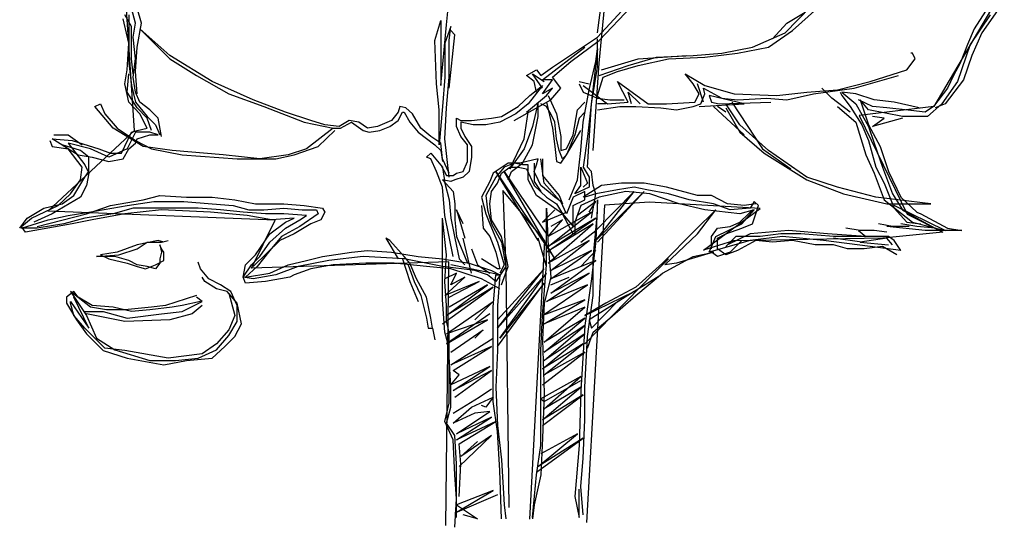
# Model space of a CAD drawing. Extents: x 28.7 to 39.7, y 31.4 to 43.8.
# Tile 1 of 2: x 28.7 to 39.2, y 31.4 to 36.7. Entities that reach past the tile are written whole.
import ezdxf

# ---------------------------------------------------------------- set-up
doc = ezdxf.new("R2010")
doc.units = 0
doc.header["$LTSCALE"] = 40
doc.layers.get('0').update_dxf_attribs({"linetype": 'CONTINUOUS'})
doc.layers.add('TR_OUT', color=7, linetype='CONTINUOUS')

msp = doc.modelspace()

# ---------------------------------------------------------------- linework, layer by layer
at = {"color": 0}
for p, q in [((34.868, 36.283), (35.001, 37.682)), ((34.85, 36.602), (34.956, 37.407)), ((34.85, 36.557), (35.39, 37.142)), ((33.247, 36.69), (33.274, 36.974)), ((39.172, 36.947), (38.933, 36.602)), ((29.944, 36.708), (29.9, 36.867)), ((30.006, 36.708), (29.962, 36.867)), ((34.868, 36.522), (35.213, 36.885)), ((36.843, 36.602), (37.117, 36.885)), ((36.86, 36.708), (37.055, 36.823)), ((36.922, 36.628), (37.188, 36.867)), ((39.003, 36.885), (38.853, 36.646)), ((29.873, 36.495), (29.811, 36.752)), ((29.9, 36.672), (29.829, 36.796)), ((29.873, 36.796), (29.873, 36.602)), ((33.123, 36.522), (33.185, 36.734)), ((33.185, 36.734), (33.185, 36.54)), ((39.021, 36.796), (38.809, 36.478)), ((29.9, 36.327), (29.9, 36.672)), ((29.917, 36.557), (29.944, 36.708)), ((29.962, 36.451), (30.006, 36.708)), ((29.988, 36.646), (30.307, 36.327)), ((30.307, 36.362), (29.988, 36.646)), ((33.185, 36.044), (33.247, 36.69)), ((33.291, 36.672), (33.229, 36.495)), ((33.274, 36.522), (33.291, 36.672)), ((33.336, 36.584), (33.291, 36.628)), ((36.666, 36.451), (36.922, 36.628)), ((36.71, 36.54), (36.86, 36.708)), ((38.853, 36.646), (38.782, 36.478)), ((29.873, 36.602), (29.873, 36.283)), ((29.944, 36.327), (29.917, 36.557)), ((33.141, 36.061), (33.123, 36.522)), ((33.185, 36.54), (33.185, 36.044)), ((33.274, 36.017), (33.336, 36.584)), ((33.274, 36.132), (33.274, 36.522)), ((34.372, 36.238), (34.85, 36.557)), ((34.567, 36.3), (34.868, 36.522)), ((34.85, 36.238), (34.85, 36.54)), ((36.497, 36.451), (36.843, 36.602)), ((38.933, 36.602), (38.826, 36.362)), ((29.855, 36.212), (29.873, 36.495)), ((29.944, 36.194), (29.962, 36.451)), ((33.229, 36.495), (33.229, 36.132)), ((34.266, 36.106), (34.717, 36.451)), ((34.85, 36.433), (34.744, 35.503)), ((34.832, 36.3), (34.85, 36.433)), ((36.17, 36.389), (36.497, 36.451)), ((36.338, 36.389), (36.666, 36.451)), ((38.809, 36.478), (38.676, 36.088)), ((38.782, 36.478), (38.702, 36.283)), ((29.917, 36.168), (29.9, 36.327)), ((29.917, 36.132), (29.944, 36.327)), ((30.759, 36.088), (30.307, 36.362)), ((30.307, 36.327), (30.59, 36.15)), ((34.372, 36.132), (34.567, 36.3)), ((34.762, 35.999), (34.832, 36.3)), ((34.894, 36.212), (35.284, 36.327)), ((35.178, 36.256), (35.479, 36.345)), ((35.284, 36.327), (35.798, 36.362)), ((35.284, 36.256), (35.603, 36.327)), ((35.479, 36.345), (35.868, 36.362)), ((35.603, 36.327), (35.992, 36.345)), ((35.868, 36.362), (36.17, 36.389)), ((35.992, 36.345), (36.338, 36.389)), ((38.136, 36.212), (38.224, 36.327)), ((38.198, 36.389), (38.18, 36.389)), ((38.224, 36.327), (38.198, 36.389)), ((38.826, 36.362), (38.738, 36.106)), ((29.829, 36.061), (29.855, 36.212)), ((29.873, 36.283), (29.9, 36.044)), ((29.962, 35.955), (29.944, 36.194)), ((34.097, 36.15), (34.204, 36.212)), ((34.204, 36.212), (34.248, 36.15)), ((34.248, 36.15), (34.372, 36.238)), ((34.788, 35.849), (34.85, 36.238)), ((34.806, 35.353), (34.868, 36.283)), ((34.868, 36.15), (35.178, 36.256)), ((34.912, 36.132), (35.063, 36.194)), ((35.063, 36.194), (35.284, 36.256)), ((37.746, 36.088), (38.136, 36.212)), ((38.702, 36.283), (38.631, 36.15)), ((29.855, 35.973), (29.873, 36.168)), ((29.944, 35.973), (29.917, 36.132)), ((30.59, 36.15), (30.936, 35.955)), ((31.193, 35.893), (30.759, 36.088)), ((33.229, 36.132), (33.203, 35.822)), ((33.247, 35.805), (33.274, 36.132)), ((34.177, 36.088), (34.097, 36.15)), ((34.159, 36.168), (34.283, 36.088)), ((34.266, 36.017), (34.159, 36.168)), ((34.204, 35.973), (34.177, 36.088)), ((34.372, 36.106), (34.266, 36.106)), ((34.266, 35.955), (34.372, 36.106)), ((34.46, 36.017), (34.372, 36.132)), ((34.655, 36.088), (34.762, 36.061)), ((34.85, 35.937), (34.912, 36.132)), ((35.063, 36.088), (35.39, 35.849)), ((35.178, 35.867), (35.063, 36.088)), ((35.78, 36.168), (35.992, 36.044)), ((35.868, 36.061), (35.78, 36.168)), ((37.401, 35.999), (37.746, 36.088)), ((37.578, 36.017), (38.047, 36.15)), ((38.676, 36.088), (38.508, 35.849)), ((38.738, 36.106), (38.543, 35.849)), ((38.631, 36.15), (38.57, 36.017)), ((29.873, 35.867), (29.829, 36.061)), ((29.9, 36.044), (29.944, 35.867)), ((33.167, 35.787), (33.141, 36.061)), ((34.266, 36.044), (34.115, 35.849)), ((34.133, 35.937), (34.266, 36.044)), ((34.372, 36.017), (34.266, 35.955)), ((34.31, 35.937), (34.372, 36.017)), ((34.354, 35.893), (34.46, 36.017)), ((34.655, 36.061), (34.7, 35.973)), ((34.7, 36.044), (34.956, 35.849)), ((34.7, 35.654), (34.762, 35.999)), ((35.93, 35.955), (35.868, 36.061)), ((35.975, 35.867), (35.913, 36.061)), ((35.975, 36.017), (36.17, 35.911)), ((35.992, 35.955), (35.975, 36.017)), ((35.992, 36.044), (36.302, 35.955)), ((37.073, 35.973), (37.401, 35.999)), ((37.144, 35.955), (37.578, 36.017)), ((37.339, 35.911), (37.232, 36.017)), ((38.57, 36.017), (38.419, 35.822)), ((29.962, 35.805), (29.855, 35.973)), ((29.988, 35.867), (29.944, 35.973)), ((30.936, 35.955), (31.308, 35.822)), ((31.538, 35.76), (31.193, 35.893)), ((33.964, 35.672), (34.354, 35.893)), ((34.009, 35.822), (34.133, 35.937)), ((34.097, 35.76), (34.31, 35.937)), ((34.328, 35.937), (34.416, 35.743)), ((34.7, 35.973), (34.85, 35.911)), ((34.85, 35.911), (34.983, 35.893)), ((34.983, 35.893), (35.133, 35.893)), ((35.178, 35.973), (35.302, 35.849)), ((35.213, 35.849), (35.178, 35.973)), ((35.886, 35.867), (35.93, 35.955)), ((35.948, 35.849), (35.992, 35.955)), ((36.037, 35.937), (36.063, 35.867)), ((36.409, 35.849), (36.037, 35.937)), ((36.17, 35.911), (36.338, 35.893)), ((36.302, 35.955), (36.754, 35.937)), ((36.338, 35.893), (36.648, 35.911)), ((36.648, 35.911), (36.86, 35.893)), ((36.754, 35.937), (37.073, 35.973)), ((36.86, 35.893), (37.144, 35.955)), ((37.533, 35.76), (37.339, 35.911)), ((37.427, 35.973), (37.445, 35.937)), ((37.445, 35.973), (37.595, 35.849)), ((37.595, 35.955), (37.445, 35.973)), ((37.445, 35.937), (37.533, 35.822)), ((37.79, 35.893), (37.595, 35.955)), ((37.772, 35.822), (37.622, 35.893)), ((37.64, 35.893), (37.728, 35.627)), ((37.728, 35.787), (37.64, 35.893)), ((38.003, 35.867), (37.79, 35.893)), ((29.51, 35.822), (29.572, 35.849)), ((29.705, 35.592), (29.51, 35.822)), ((29.572, 35.849), (29.616, 35.743)), ((29.988, 35.743), (29.873, 35.867)), ((29.944, 35.867), (30.068, 35.716)), ((30.068, 35.698), (29.962, 35.805)), ((30.095, 35.787), (29.988, 35.867)), ((30.183, 35.698), (30.095, 35.787)), ((31.308, 35.822), (31.733, 35.654)), ((32.751, 35.822), (32.734, 35.76)), ((32.813, 35.805), (32.751, 35.822)), ((32.884, 35.743), (32.813, 35.805)), ((33.203, 35.822), (33.167, 35.415)), ((33.167, 35.415), (33.167, 35.787)), ((33.229, 35.477), (33.247, 35.805)), ((33.832, 35.716), (34.009, 35.822)), ((34.115, 35.849), (33.982, 35.743)), ((34.221, 35.867), (34.159, 35.61)), ((34.221, 35.716), (34.221, 35.867)), ((34.31, 35.822), (34.248, 35.849)), ((34.31, 35.867), (34.372, 35.592)), ((34.354, 35.743), (34.31, 35.822)), ((34.593, 35.521), (34.638, 35.787)), ((34.638, 35.787), (34.717, 35.867)), ((34.744, 35.176), (34.788, 35.849)), ((34.939, 35.849), (34.85, 35.849)), ((34.85, 35.787), (35.089, 35.822)), ((34.956, 35.849), (35.178, 35.867)), ((35.089, 35.822), (35.257, 35.822)), ((35.257, 35.822), (35.523, 35.805)), ((35.39, 35.849), (35.585, 35.849)), ((35.523, 35.805), (35.691, 35.787)), ((35.585, 35.849), (35.886, 35.867)), ((35.691, 35.787), (35.868, 35.822)), ((35.868, 35.822), (35.948, 35.849)), ((35.93, 35.822), (36.409, 35.849)), ((36.063, 35.867), (36.143, 35.849)), ((36.081, 35.822), (36.409, 35.521)), ((36.214, 35.76), (36.125, 35.822)), ((36.143, 35.849), (36.692, 35.867)), ((36.364, 35.627), (36.214, 35.849)), ((36.214, 35.805), (36.364, 35.548)), ((36.276, 35.867), (36.604, 35.371)), ((37.401, 35.822), (37.595, 35.654)), ((37.533, 35.822), (37.657, 35.627)), ((37.595, 35.849), (37.728, 35.61)), ((38.091, 35.716), (37.728, 35.787)), ((37.923, 35.805), (37.772, 35.822)), ((38.118, 35.787), (37.923, 35.805)), ((38.268, 35.805), (38.003, 35.867)), ((38.33, 35.76), (38.118, 35.787)), ((38.419, 35.822), (38.33, 35.76)), ((38.508, 35.849), (38.357, 35.716)), ((38.543, 35.849), (38.437, 35.805)), ((29.616, 35.743), (29.749, 35.592)), ((30.068, 35.592), (29.988, 35.743)), ((30.068, 35.716), (30.156, 35.627)), ((30.112, 35.565), (30.068, 35.698)), ((30.218, 35.503), (30.183, 35.698)), ((31.804, 35.672), (31.538, 35.76)), ((31.954, 35.627), (31.804, 35.672)), ((32.211, 35.672), (32.105, 35.61)), ((32.317, 35.654), (32.211, 35.672)), ((32.663, 35.672), (32.512, 35.61)), ((32.645, 35.61), (32.734, 35.672)), ((32.734, 35.76), (32.663, 35.672)), ((32.734, 35.672), (32.778, 35.76)), ((32.778, 35.76), (32.796, 35.76)), ((32.796, 35.76), (32.858, 35.654)), ((32.973, 35.592), (32.884, 35.743)), ((33.353, 35.698), (33.398, 35.672)), ((33.353, 35.61), (33.353, 35.698)), ((33.398, 35.672), (33.513, 35.672)), ((33.513, 35.672), (33.725, 35.698)), ((33.725, 35.698), (33.832, 35.716)), ((33.982, 35.743), (33.814, 35.654)), ((34.071, 35.477), (34.115, 35.76)), ((34.159, 35.415), (34.221, 35.716)), ((34.398, 35.654), (34.354, 35.743)), ((34.416, 35.743), (34.46, 35.503)), ((34.655, 35.698), (34.611, 35.521)), ((34.717, 35.76), (34.655, 35.698)), ((37.896, 35.698), (37.772, 35.716)), ((37.772, 35.61), (37.896, 35.698)), ((38.091, 35.698), (37.772, 35.61)), ((38.357, 35.716), (38.091, 35.716)), ((30.024, 35.397), (29.705, 35.592)), ((29.749, 35.592), (29.944, 35.459)), ((29.9, 35.548), (29.962, 35.565)), ((29.962, 35.565), (30.068, 35.592)), ((30.156, 35.627), (30.201, 35.521)), ((31.733, 35.654), (32.043, 35.592)), ((32.043, 35.592), (31.759, 35.371)), ((31.883, 35.397), (32.06, 35.565)), ((32.105, 35.61), (31.954, 35.627)), ((32.043, 35.592), (32.122, 35.592)), ((32.122, 35.592), (32.238, 35.654)), ((32.238, 35.654), (32.362, 35.565)), ((32.406, 35.592), (32.317, 35.654)), ((32.362, 35.565), (32.424, 35.548)), ((32.512, 35.61), (32.406, 35.592)), ((32.424, 35.548), (32.539, 35.565)), ((32.539, 35.565), (32.645, 35.61)), ((32.858, 35.654), (32.946, 35.548)), ((33.079, 35.503), (32.973, 35.592)), ((33.398, 35.503), (33.353, 35.61)), ((33.398, 35.654), (33.398, 35.592)), ((33.531, 35.627), (33.398, 35.654)), ((33.398, 35.592), (33.442, 35.503)), ((33.663, 35.627), (33.531, 35.627)), ((33.814, 35.654), (33.663, 35.627)), ((34.159, 35.61), (34.071, 35.371)), ((34.372, 35.592), (34.398, 35.397)), ((34.416, 35.477), (34.398, 35.654)), ((34.522, 35.309), (34.673, 35.565)), ((34.673, 35.353), (34.7, 35.654)), ((36.666, 35.353), (36.364, 35.627)), ((37.595, 35.654), (37.702, 35.309)), ((37.657, 35.627), (37.728, 35.459)), ((37.728, 35.627), (37.852, 35.397)), ((37.728, 35.61), (37.79, 35.433)), ((29.032, 35.459), (29.058, 35.397)), ((29.058, 35.477), (29.271, 35.459)), ((29.227, 35.371), (29.058, 35.477)), ((29.076, 35.521), (29.227, 35.521)), ((29.227, 35.521), (29.377, 35.415)), ((29.271, 35.459), (29.554, 35.371)), ((29.793, 35.326), (29.9, 35.548)), ((29.944, 35.548), (29.855, 35.371)), ((30.095, 35.548), (29.944, 35.548)), ((29.944, 35.433), (29.962, 35.477)), ((29.944, 35.459), (30.112, 35.371)), ((29.962, 35.477), (30.095, 35.521)), ((30.183, 35.521), (30.095, 35.548)), ((30.095, 35.521), (30.183, 35.521)), ((32.946, 35.548), (33.123, 35.415)), ((33.185, 35.433), (33.079, 35.503)), ((33.274, 35.069), (33.229, 35.477)), ((33.469, 35.415), (33.398, 35.503)), ((33.442, 35.503), (33.513, 35.397)), ((33.92, 35.158), (34.071, 35.477)), ((34.443, 35.353), (34.416, 35.477)), ((34.46, 35.503), (34.46, 35.353)), ((34.611, 35.521), (34.522, 35.309)), ((34.522, 35.371), (34.593, 35.521)), ((34.744, 35.503), (34.7, 35.176)), ((36.364, 35.548), (36.621, 35.326)), ((37.728, 35.459), (37.808, 35.176)), ((29.058, 35.397), (29.227, 35.371)), ((29.165, 35.415), (29.333, 35.309)), ((29.359, 35.353), (29.165, 35.415)), ((29.227, 35.433), (29.404, 35.202)), ((29.466, 35.371), (29.227, 35.433)), ((29.377, 35.176), (29.227, 35.371)), ((29.448, 35.282), (29.359, 35.353)), ((29.661, 35.282), (29.466, 35.371)), ((29.554, 35.371), (29.678, 35.326)), ((29.855, 35.371), (29.661, 35.282)), ((29.811, 35.264), (29.873, 35.371)), ((29.873, 35.371), (29.944, 35.433)), ((30.334, 35.353), (30.024, 35.397)), ((30.112, 35.371), (30.44, 35.309)), ((30.874, 35.309), (30.334, 35.353)), ((31.759, 35.371), (31.565, 35.309)), ((31.627, 35.309), (31.883, 35.397)), ((33.123, 35.415), (33.185, 35.353)), ((33.203, 35.264), (33.185, 35.433)), ((33.185, 35.353), (33.203, 35.238)), ((33.469, 35.238), (33.469, 35.415)), ((33.513, 35.397), (33.513, 35.282)), ((34.071, 35.371), (33.92, 35.158)), ((34.053, 35.22), (34.159, 35.415)), ((34.398, 35.397), (34.416, 35.238)), ((34.478, 35.264), (34.443, 35.353)), ((34.46, 35.353), (34.522, 35.371)), ((34.638, 35.043), (34.673, 35.353)), ((36.604, 35.371), (36.905, 35.158)), ((37.073, 35.069), (36.666, 35.353)), ((37.79, 35.433), (37.879, 35.176)), ((37.852, 35.397), (37.941, 35.131)), ((29.333, 35.309), (29.483, 35.282)), ((29.448, 35.131), (29.448, 35.282)), ((29.483, 35.282), (29.661, 35.238)), ((29.661, 35.238), (29.811, 35.264)), ((29.678, 35.326), (29.793, 35.326)), ((30.44, 35.309), (31.024, 35.264)), ((31.263, 35.264), (30.874, 35.309)), ((31.024, 35.264), (31.432, 35.264)), ((31.565, 35.309), (31.263, 35.264)), ((31.432, 35.264), (31.627, 35.309)), ((33.035, 35.282), (33.079, 35.326)), ((33.079, 35.264), (33.035, 35.282)), ((33.079, 35.326), (33.203, 35.176)), ((33.141, 35.131), (33.079, 35.264)), ((33.274, 35.114), (33.203, 35.264)), ((33.513, 35.282), (33.486, 35.131)), ((34.221, 35.264), (34.026, 35.22)), ((34.204, 35.202), (34.221, 35.264)), ((34.283, 35.008), (34.248, 35.264)), ((34.266, 35.264), (34.266, 35.087)), ((34.46, 35.22), (34.522, 35.309)), ((34.522, 35.309), (34.478, 35.264)), ((36.621, 35.326), (37.073, 35.043)), ((37.702, 35.309), (37.79, 35.114)), ((29.359, 35.043), (29.377, 35.176)), ((29.404, 35.202), (29.448, 35.114)), ((33.185, 35.202), (33.247, 35.087)), ((33.203, 35.176), (33.229, 35.008)), ((33.424, 35.131), (33.469, 35.238)), ((33.902, 35.22), (33.743, 35.114)), ((33.858, 35.176), (33.77, 35.069)), ((33.832, 35.114), (33.92, 35.176)), ((33.964, 35.22), (33.858, 35.176)), ((34.026, 35.22), (33.902, 35.22)), ((33.92, 35.176), (34.009, 35.176)), ((33.938, 35.131), (34.053, 35.22)), ((34.053, 35.202), (33.964, 35.22)), ((34.009, 35.176), (34.097, 35.158)), ((34.115, 35.202), (34.053, 35.202)), ((34.097, 35.158), (34.177, 34.981)), ((34.115, 35.043), (34.115, 35.202)), ((34.177, 35.22), (34.177, 35.025)), ((34.177, 35.131), (34.204, 35.202)), ((34.416, 35.238), (34.46, 35.22)), ((34.673, 35.176), (34.744, 35.008)), ((34.673, 34.981), (34.673, 35.176)), ((34.7, 35.176), (34.762, 35.069)), ((34.788, 35.131), (34.744, 35.176)), ((37.808, 35.176), (37.896, 35.008)), ((37.879, 35.176), (37.985, 34.892)), ((29.253, 34.892), (29.359, 35.043)), ((29.289, 34.875), (29.404, 35.069)), ((29.404, 35.069), (29.448, 35.131)), ((29.448, 35.114), (29.421, 34.981)), ((33.203, 34.963), (33.141, 35.131)), ((33.203, 35.043), (33.318, 34.919)), ((33.291, 35.025), (33.203, 35.043)), ((33.247, 35.087), (33.318, 35.087)), ((33.336, 35.043), (33.291, 35.025)), ((33.318, 35.087), (33.353, 35.114)), ((33.424, 35.069), (33.336, 35.043)), ((33.353, 35.114), (33.424, 35.131)), ((33.486, 35.131), (33.424, 35.069)), ((33.77, 35.069), (33.663, 34.875)), ((33.743, 35.114), (33.708, 35.025)), ((33.77, 35.131), (34.398, 34.202)), ((34.221, 34.396), (33.77, 35.131)), ((33.787, 35.008), (33.832, 35.114)), ((33.858, 35.131), (34.328, 34.441)), ((34.398, 34.202), (33.858, 35.131)), ((33.902, 35.043), (33.938, 35.131)), ((34.204, 34.875), (34.115, 35.043)), ((34.221, 35.043), (34.177, 35.131)), ((34.248, 34.981), (34.221, 35.043)), ((34.266, 35.087), (34.354, 34.981)), ((34.549, 34.83), (34.638, 35.043)), ((34.762, 35.069), (34.762, 34.963)), ((34.806, 34.981), (34.788, 35.131)), ((37.401, 34.963), (37.073, 35.069)), ((37.073, 35.043), (37.463, 34.892)), ((37.79, 35.114), (37.896, 34.83)), ((37.941, 35.131), (38.074, 34.857)), ((29.421, 34.981), (29.359, 34.857)), ((33.229, 34.662), (33.203, 34.963)), ((33.229, 35.008), (33.274, 34.83)), ((33.708, 35.025), (33.619, 34.857)), ((33.725, 34.919), (33.787, 35.008)), ((34.177, 35.025), (34.248, 34.919)), ((34.177, 34.981), (34.31, 34.857)), ((34.328, 34.919), (34.248, 34.981)), ((34.478, 34.786), (34.283, 35.008)), ((34.354, 34.981), (34.443, 34.875)), ((34.611, 34.892), (34.673, 34.981)), ((34.762, 34.963), (34.611, 34.892)), ((34.744, 35.008), (34.7, 34.963)), ((34.894, 34.981), (34.7, 34.857)), ((34.832, 34.892), (34.806, 34.981)), ((35.063, 34.937), (34.832, 34.892)), ((35.107, 35.008), (34.894, 34.981)), ((35.24, 34.963), (35.063, 34.937)), ((35.346, 35.008), (35.107, 35.008)), ((35.373, 34.937), (35.24, 34.963)), ((35.585, 34.963), (35.346, 35.008)), ((35.603, 34.892), (35.373, 34.937)), ((35.913, 34.875), (35.585, 34.963)), ((37.808, 34.857), (37.401, 34.963)), ((37.896, 35.008), (38.003, 34.742)), ((29.359, 34.857), (29.058, 34.68)), ((29.12, 34.768), (29.253, 34.892)), ((29.165, 34.786), (29.289, 34.875)), ((29.678, 34.768), (30.024, 34.83)), ((30.024, 34.83), (30.201, 34.875)), ((30.201, 34.875), (30.484, 34.857)), ((30.484, 34.857), (30.759, 34.857)), ((30.759, 34.857), (30.998, 34.83)), ((30.998, 34.83), (31.219, 34.786)), ((33.274, 34.83), (33.291, 34.636)), ((33.318, 34.919), (33.336, 34.786)), ((33.619, 34.857), (33.663, 34.68)), ((33.663, 34.875), (33.681, 34.724)), ((33.708, 34.786), (33.725, 34.919)), ((34.478, 34.68), (34.204, 34.875)), ((34.31, 34.857), (34.416, 34.786)), ((34.398, 34.857), (34.328, 34.919)), ((34.46, 34.813), (34.398, 34.857)), ((34.443, 34.875), (34.478, 34.786)), ((34.593, 34.857), (34.522, 34.68)), ((34.717, 34.919), (34.593, 34.857)), ((34.593, 34.768), (34.717, 34.83)), ((34.868, 34.857), (34.673, 34.768)), ((34.717, 34.83), (34.717, 34.919)), ((34.832, 34.892), (34.717, 34.857)), ((34.788, 34.636), (34.832, 34.892)), ((35.24, 34.919), (34.832, 34.503)), ((34.832, 34.396), (35.24, 34.919)), ((35.346, 34.919), (34.832, 34.396)), ((34.85, 34.83), (34.832, 34.396)), ((34.85, 34.379), (35.346, 34.919)), ((34.85, 34.698), (34.85, 34.83)), ((35.151, 34.919), (34.868, 34.857)), ((35.408, 34.892), (35.151, 34.919)), ((35.718, 34.786), (35.408, 34.892)), ((35.824, 34.83), (35.603, 34.892)), ((36.081, 34.786), (35.824, 34.83)), ((36.063, 34.875), (35.913, 34.875)), ((36.232, 34.786), (36.063, 34.875)), ((37.463, 34.892), (37.923, 34.786)), ((38.392, 34.786), (37.808, 34.857)), ((37.896, 34.83), (38.198, 34.591)), ((37.985, 34.892), (38.091, 34.724)), ((38.074, 34.857), (38.242, 34.698)), ((28.793, 34.636), (28.97, 34.742)), ((28.837, 34.636), (29.12, 34.768)), ((28.97, 34.742), (29.165, 34.786)), ((29.421, 34.68), (29.678, 34.768)), ((29.448, 34.698), (29.855, 34.768)), ((29.917, 34.742), (29.705, 34.68)), ((30.218, 34.724), (29.829, 34.68)), ((29.855, 34.768), (30.139, 34.813)), ((30.139, 34.742), (29.917, 34.742)), ((30.139, 34.813), (30.458, 34.813)), ((30.351, 34.742), (30.139, 34.742)), ((30.741, 34.698), (30.218, 34.724)), ((30.608, 34.742), (30.351, 34.742)), ((30.458, 34.813), (30.759, 34.786)), ((30.847, 34.724), (30.608, 34.742)), ((30.759, 34.786), (30.98, 34.768)), ((31.086, 34.698), (30.847, 34.724)), ((30.98, 34.768), (31.148, 34.724)), ((31.148, 34.724), (31.308, 34.724)), ((31.219, 34.786), (31.52, 34.786)), ((31.308, 34.724), (31.52, 34.742)), ((31.52, 34.786), (31.733, 34.768)), ((31.52, 34.742), (31.715, 34.724)), ((31.715, 34.724), (31.866, 34.724)), ((31.733, 34.768), (31.928, 34.742)), ((31.866, 34.724), (31.883, 34.68)), ((31.928, 34.742), (31.954, 34.698)), ((33.336, 34.786), (33.336, 34.618)), ((33.353, 34.724), (33.442, 34.423)), ((33.424, 34.574), (33.353, 34.724)), ((33.619, 34.768), (33.637, 34.529)), ((33.681, 34.724), (33.725, 34.574)), ((33.725, 34.618), (33.708, 34.786)), ((34.398, 34.724), (34.266, 34.591)), ((34.31, 34.742), (34.328, 34.334)), ((34.31, 34.485), (34.31, 34.742)), ((34.416, 34.786), (34.478, 34.68)), ((34.522, 34.68), (34.46, 34.813)), ((34.593, 34.547), (34.593, 34.768)), ((34.673, 34.768), (34.611, 34.591)), ((34.832, 34.813), (34.638, 34.662)), ((34.762, 34.698), (34.832, 34.813)), ((35.992, 34.724), (35.718, 34.786)), ((36.108, 34.724), (35.886, 34.503)), ((35.913, 34.467), (36.108, 34.724)), ((36.364, 34.68), (35.992, 34.724)), ((36.258, 34.724), (36.081, 34.786)), ((36.409, 34.768), (36.232, 34.786)), ((36.471, 34.742), (36.258, 34.724)), ((36.515, 34.724), (36.364, 34.68)), ((36.382, 34.574), (36.515, 34.724)), ((36.533, 34.786), (36.409, 34.768)), ((36.453, 34.68), (36.497, 34.724)), ((36.515, 34.813), (36.471, 34.742)), ((36.559, 34.768), (36.515, 34.813)), ((36.533, 34.68), (36.559, 34.768)), ((37.923, 34.786), (38.392, 34.786)), ((38.543, 34.503), (38.003, 34.768)), ((38.003, 34.742), (38.136, 34.591)), ((38.091, 34.724), (38.242, 34.636)), ((28.713, 34.529), (28.793, 34.636)), ((28.731, 34.547), (28.837, 34.636)), ((29.058, 34.68), (28.864, 34.591)), ((28.899, 34.547), (29.421, 34.68)), ((29.014, 34.618), (29.227, 34.662)), ((29.404, 34.636), (29.182, 34.574)), ((29.227, 34.662), (29.448, 34.698)), ((29.705, 34.68), (29.404, 34.636)), ((29.829, 34.68), (29.483, 34.618)), ((31.131, 34.662), (30.741, 34.698)), ((31.325, 34.68), (31.086, 34.698)), ((31.387, 34.618), (31.131, 34.662)), ((31.52, 34.68), (31.325, 34.68)), ((31.627, 34.636), (31.387, 34.618)), ((31.759, 34.662), (31.52, 34.68)), ((31.538, 34.591), (31.627, 34.636)), ((31.883, 34.68), (31.689, 34.547)), ((31.689, 34.618), (31.759, 34.662)), ((31.954, 34.698), (31.91, 34.618)), ((33.247, 34.246), (33.203, 34.636)), ((33.203, 34.228), (33.203, 34.636)), ((33.318, 34.228), (33.229, 34.662)), ((33.291, 34.636), (33.336, 34.423)), ((33.663, 34.68), (33.708, 34.574)), ((34.266, 34.591), (34.522, 34.698)), ((34.31, 34.272), (34.832, 34.636)), ((34.788, 34.698), (34.328, 34.441)), ((34.328, 34.334), (34.788, 34.698)), ((34.832, 34.636), (34.328, 34.334)), ((34.478, 34.68), (34.593, 34.547)), ((34.593, 34.467), (34.478, 34.68)), ((34.806, 34.202), (34.85, 34.698)), ((36.364, 34.591), (36.453, 34.68)), ((36.497, 34.574), (36.533, 34.68)), ((38.242, 34.698), (38.286, 34.68)), ((38.242, 34.636), (38.437, 34.529)), ((38.286, 34.68), (38.57, 34.529)), ((28.731, 34.529), (29.014, 34.618)), ((28.775, 34.485), (28.731, 34.547)), ((28.899, 34.529), (28.731, 34.529)), ((29.271, 34.574), (28.775, 34.485)), ((29.182, 34.574), (28.899, 34.529)), ((29.483, 34.618), (29.271, 34.574)), ((31.37, 34.467), (31.538, 34.591)), ((31.37, 34.379), (31.538, 34.529)), ((31.689, 34.547), (31.494, 34.441)), ((31.538, 34.529), (31.689, 34.618)), ((31.804, 34.574), (31.627, 34.467)), ((31.91, 34.618), (31.804, 34.574)), ((33.336, 34.618), (33.353, 34.441)), ((33.637, 34.529), (33.708, 34.441)), ((33.708, 34.574), (33.787, 34.379)), ((33.832, 34.441), (33.725, 34.618)), ((33.725, 34.574), (33.832, 34.379)), ((34.806, 34.574), (34.31, 34.272)), ((34.328, 34.441), (34.478, 34.618)), ((34.328, 34.157), (34.806, 34.574)), ((34.478, 34.618), (34.354, 34.547)), ((34.611, 34.591), (34.611, 34.467)), ((36.063, 34.441), (36.125, 34.529)), ((36.108, 34.441), (36.382, 34.574)), ((36.125, 34.529), (36.258, 34.547)), ((36.214, 34.467), (36.382, 34.529)), ((36.258, 34.547), (36.364, 34.591)), ((36.382, 34.529), (36.497, 34.574)), ((37.64, 34.503), (37.489, 34.529)), ((37.985, 34.547), (37.834, 34.574)), ((38.33, 34.503), (37.923, 34.547)), ((38.162, 34.547), (37.985, 34.547)), ((38.242, 34.547), (38.074, 34.574)), ((38.136, 34.591), (38.286, 34.574)), ((38.198, 34.591), (38.543, 34.503)), ((38.437, 34.529), (38.242, 34.547)), ((38.57, 34.529), (38.72, 34.503)), ((31.219, 34.246), (31.37, 34.467)), ((31.494, 34.441), (31.37, 34.29)), ((31.627, 34.467), (31.476, 34.396)), ((32.601, 34.423), (32.734, 34.202)), ((32.645, 34.396), (32.601, 34.423)), ((33.336, 34.423), (33.38, 34.202)), ((33.353, 34.441), (33.469, 34.157)), ((33.513, 34.051), (33.424, 34.423)), ((33.708, 34.441), (33.77, 34.272)), ((33.876, 34.246), (33.832, 34.441)), ((34.31, 34.122), (34.221, 34.423)), ((34.31, 34.14), (34.31, 34.485)), ((34.611, 34.467), (34.593, 34.467)), ((34.673, 34.379), (34.832, 34.503)), ((35.886, 34.503), (35.541, 34.157)), ((35.567, 34.14), (35.913, 34.467)), ((36.037, 34.272), (36.108, 34.441)), ((36.063, 34.308), (36.063, 34.441)), ((36.125, 34.423), (36.214, 34.467)), ((36.125, 34.308), (36.125, 34.423)), ((36.32, 34.441), (36.214, 34.334)), ((36.471, 34.467), (36.232, 34.352)), ((36.577, 34.441), (36.32, 34.441)), ((36.878, 34.503), (36.471, 34.467)), ((36.816, 34.441), (36.471, 34.396)), ((36.798, 34.467), (36.577, 34.441)), ((37.011, 34.467), (36.798, 34.467)), ((37.25, 34.396), (36.816, 34.441)), ((37.294, 34.467), (36.878, 34.503)), ((37.356, 34.441), (37.011, 34.467)), ((37.702, 34.441), (37.294, 34.467)), ((37.622, 34.441), (37.356, 34.441)), ((37.657, 34.379), (37.356, 34.423)), ((37.622, 34.503), (37.702, 34.441)), ((37.79, 34.503), (37.622, 34.503)), ((37.808, 34.441), (37.622, 34.441)), ((37.923, 34.423), (37.64, 34.379)), ((37.923, 34.485), (37.79, 34.503)), ((37.941, 34.441), (37.808, 34.441)), ((37.985, 34.352), (37.923, 34.423)), ((38.003, 34.396), (37.941, 34.441)), ((38.72, 34.503), (38.33, 34.503)), ((29.962, 34.352), (29.749, 34.272)), ((29.767, 34.246), (29.962, 34.308)), ((30.183, 34.396), (29.962, 34.352)), ((29.962, 34.308), (30.068, 34.379)), ((30.068, 34.379), (30.218, 34.379)), ((30.245, 34.379), (30.183, 34.396)), ((30.201, 34.352), (30.218, 34.272)), ((30.218, 34.308), (30.201, 34.352)), ((30.218, 34.379), (30.289, 34.396)), ((30.245, 34.272), (30.218, 34.308)), ((31.476, 34.396), (31.193, 34.122)), ((31.263, 34.228), (31.37, 34.379)), ((32.796, 34.228), (32.645, 34.396)), ((33.513, 34.308), (33.575, 34.14)), ((33.787, 34.379), (33.858, 34.14)), ((33.832, 34.379), (33.876, 34.122)), ((34.762, 34.396), (34.328, 34.157)), ((34.328, 34.334), (34.354, 34.007)), ((34.354, 34.078), (34.762, 34.396)), ((34.832, 34.396), (34.788, 33.989)), ((36.471, 34.396), (36.037, 34.272)), ((36.214, 34.246), (36.125, 34.308)), ((36.382, 34.396), (36.258, 34.272)), ((36.533, 34.396), (36.338, 34.29)), ((36.71, 34.379), (36.533, 34.396)), ((36.922, 34.396), (36.71, 34.379)), ((37.161, 34.352), (36.922, 34.396)), ((37.356, 34.352), (37.161, 34.352)), ((37.746, 34.334), (37.25, 34.396)), ((37.507, 34.308), (37.356, 34.352)), ((37.684, 34.308), (37.507, 34.308)), ((37.64, 34.379), (37.941, 34.352)), ((37.879, 34.334), (37.684, 34.308)), ((38.074, 34.29), (37.746, 34.334)), ((38.029, 34.246), (37.879, 34.334)), ((38.074, 34.29), (38.003, 34.396)), ((29.528, 34.228), (29.767, 34.246)), ((29.723, 34.228), (29.528, 34.228)), ((29.749, 34.272), (29.572, 34.246)), ((29.572, 34.246), (29.661, 34.202)), ((29.661, 34.202), (29.855, 34.157)), ((29.873, 34.184), (29.723, 34.228)), ((30.218, 34.272), (30.201, 34.202)), ((30.201, 34.202), (30.201, 34.157)), ((30.245, 34.184), (30.245, 34.272)), ((31.113, 34.14), (31.219, 34.246)), ((31.175, 34.14), (31.263, 34.228)), ((31.37, 34.29), (31.237, 34.122)), ((31.759, 34.184), (31.928, 34.228)), ((31.928, 34.228), (32.238, 34.272)), ((32.362, 34.228), (31.998, 34.184)), ((32.238, 34.272), (32.406, 34.29)), ((32.796, 34.202), (32.362, 34.228)), ((32.406, 34.29), (32.663, 34.272)), ((32.663, 34.272), (32.946, 34.228)), ((32.778, 34.202), (32.858, 33.963)), ((32.858, 34.157), (32.796, 34.228)), ((33.203, 34.122), (32.796, 34.202)), ((32.946, 34.228), (33.203, 34.202)), ((33.203, 33.768), (33.203, 34.228)), ((33.203, 34.202), (33.486, 34.157)), ((33.229, 33.963), (33.247, 34.246)), ((33.38, 34.202), (33.442, 34.14)), ((33.787, 34.095), (33.619, 34.202)), ((33.77, 34.272), (33.814, 34.095)), ((33.902, 34.122), (33.876, 34.246)), ((34.788, 34.29), (34.354, 34.078)), ((34.354, 33.989), (34.788, 34.29)), ((34.673, 34.122), (34.832, 34.29)), ((34.806, 33.812), (34.806, 34.202)), ((35.302, 33.901), (35.603, 34.202)), ((35.541, 34.051), (35.868, 34.228)), ((36.081, 34.272), (35.691, 34.157)), ((35.868, 34.228), (36.081, 34.272)), ((36.125, 34.228), (36.063, 34.272)), ((36.258, 34.272), (36.125, 34.228)), ((36.338, 34.29), (36.214, 34.246)), ((29.855, 34.157), (29.962, 34.122)), ((29.962, 34.14), (29.873, 34.184)), ((30.068, 34.122), (29.962, 34.14)), ((29.962, 34.122), (30.05, 34.095)), ((30.05, 34.095), (30.156, 34.14)), ((30.156, 34.095), (30.068, 34.122)), ((30.156, 34.14), (30.245, 34.184)), ((30.201, 34.157), (30.156, 34.095)), ((30.635, 34.095), (30.608, 34.166)), ((31.086, 34.007), (31.175, 34.14)), ((31.086, 34.007), (31.113, 34.14)), ((31.237, 34.122), (31.113, 34.007)), ((31.37, 34.051), (31.565, 34.14)), ((31.671, 34.122), (31.432, 34.033)), ((31.565, 34.14), (31.759, 34.184)), ((31.998, 34.184), (31.671, 34.122)), ((32.043, 34.14), (31.804, 34.095)), ((32.388, 34.157), (32.043, 34.14)), ((32.689, 34.157), (32.388, 34.157)), ((33.035, 34.122), (32.689, 34.157)), ((32.84, 34.14), (32.902, 33.963)), ((32.928, 33.989), (32.858, 34.157)), ((33.291, 34.095), (33.035, 34.122)), ((33.548, 34.078), (33.203, 34.122)), ((33.814, 34.033), (33.291, 34.14)), ((33.486, 34.157), (33.725, 34.078)), ((33.575, 34.14), (33.708, 34.051)), ((33.876, 34.122), (33.77, 33.963)), ((33.858, 34.14), (33.814, 34.051)), ((33.832, 33.927), (33.902, 34.122)), ((34.266, 33.599), (34.31, 34.14)), ((34.832, 34.184), (34.354, 33.989)), ((34.354, 33.839), (34.832, 34.184)), ((35.541, 34.157), (35.257, 33.901)), ((35.691, 34.157), (35.567, 34.14)), ((30.723, 33.989), (30.635, 34.095)), ((30.679, 33.963), (30.652, 34.007)), ((31.113, 33.945), (31.086, 34.007)), ((31.193, 33.989), (31.086, 34.007)), ((31.113, 34.007), (31.37, 34.051)), ((31.432, 34.033), (31.193, 33.989)), ((31.582, 34.007), (31.325, 33.963)), ((31.627, 34.033), (31.582, 34.007)), ((31.804, 34.095), (31.627, 34.033)), ((33.353, 34.051), (33.229, 33.989)), ((33.229, 33.812), (33.442, 34.007)), ((33.619, 33.989), (33.291, 34.095)), ((33.291, 33.927), (33.353, 34.051)), ((33.442, 34.007), (33.291, 33.927)), ((33.681, 34.033), (33.548, 34.078)), ((33.77, 33.963), (33.681, 34.033)), ((33.725, 34.078), (33.814, 34.033)), ((33.743, 33.688), (33.77, 34.033)), ((33.77, 34.033), (33.814, 34.033)), ((33.814, 34.095), (33.787, 34.095)), ((34.283, 34.095), (33.787, 33.555)), ((33.787, 33.467), (34.283, 34.095)), ((34.31, 34.051), (33.787, 33.467)), ((33.814, 34.033), (33.787, 33.706)), ((33.814, 33.36), (34.31, 34.051)), ((34.354, 34.007), (34.283, 33.732)), ((34.31, 33.75), (34.762, 34.051)), ((34.762, 34.051), (34.354, 33.839)), ((34.354, 33.927), (34.549, 34.007)), ((35.063, 33.75), (35.523, 34.033)), ((35.257, 33.812), (35.541, 34.051)), ((30.803, 33.883), (30.679, 33.963)), ((30.847, 33.927), (30.723, 33.989)), ((30.954, 33.856), (30.847, 33.927)), ((31.325, 33.963), (31.113, 33.945)), ((32.858, 33.963), (32.946, 33.75)), ((32.902, 33.963), (32.973, 33.812)), ((33.035, 33.794), (32.928, 33.989)), ((33.203, 33.511), (33.743, 33.901)), ((33.593, 33.963), (33.229, 33.812)), ((33.247, 33.706), (33.229, 33.963)), ((33.247, 33.599), (33.681, 33.927)), ((33.743, 33.901), (33.247, 33.599)), ((33.274, 33.794), (33.593, 33.963)), ((33.681, 33.927), (33.274, 33.688)), ((33.814, 33.883), (33.619, 33.989)), ((33.787, 33.272), (34.283, 33.945)), ((34.283, 33.945), (33.814, 33.36)), ((34.266, 33.599), (34.744, 33.927)), ((34.744, 33.927), (34.31, 33.75)), ((34.788, 33.989), (34.717, 33.493)), ((34.717, 33.298), (35.302, 33.901)), ((35.257, 33.901), (34.939, 33.732)), ((29.289, 33.856), (29.209, 33.794)), ((29.209, 33.794), (29.209, 33.732)), ((29.253, 33.856), (29.421, 33.599)), ((29.466, 33.688), (29.253, 33.856)), ((29.333, 33.794), (29.289, 33.856)), ((29.448, 33.467), (29.289, 33.794)), ((29.483, 33.706), (29.333, 33.794)), ((30.59, 33.812), (30.263, 33.706)), ((30.652, 33.75), (30.59, 33.794)), ((30.918, 33.856), (30.803, 33.883)), ((31.024, 33.732), (30.918, 33.856)), ((30.936, 33.839), (30.998, 33.599)), ((31.024, 33.706), (30.954, 33.856)), ((32.973, 33.812), (33.035, 33.573)), ((33.079, 33.573), (33.035, 33.794)), ((34.717, 33.599), (35.24, 33.856)), ((34.744, 33.378), (34.806, 33.812)), ((35.24, 33.856), (34.762, 33.555)), ((34.983, 33.573), (35.257, 33.812)), ((29.209, 33.732), (29.253, 33.661)), ((29.253, 33.75), (29.448, 33.467)), ((29.253, 33.732), (29.253, 33.75)), ((29.289, 33.599), (29.253, 33.732)), ((29.634, 33.661), (29.466, 33.688)), ((29.705, 33.688), (29.483, 33.706)), ((29.9, 33.644), (29.705, 33.688)), ((30.112, 33.688), (29.829, 33.661)), ((30.334, 33.688), (30.095, 33.661)), ((30.263, 33.706), (30.112, 33.688)), ((30.44, 33.706), (30.334, 33.688)), ((30.44, 33.644), (30.652, 33.75)), ((30.635, 33.75), (30.44, 33.706)), ((30.652, 33.706), (30.546, 33.617)), ((31.069, 33.511), (31.024, 33.732)), ((31.024, 33.537), (31.024, 33.706)), ((33.229, 33.422), (33.203, 33.768)), ((33.247, 33.405), (33.743, 33.75)), ((33.247, 33.537), (33.247, 33.706)), ((33.743, 33.75), (33.548, 33.555)), ((33.743, 33.272), (33.743, 33.688)), ((33.787, 33.706), (33.787, 33.422)), ((34.717, 33.768), (34.266, 33.599)), ((34.283, 33.732), (34.266, 33.343)), ((34.283, 33.511), (34.717, 33.768)), ((34.717, 33.688), (34.283, 33.511)), ((34.283, 33.316), (34.717, 33.688)), ((34.939, 33.732), (34.717, 33.599)), ((34.788, 33.467), (35.063, 33.75)), ((29.253, 33.661), (29.315, 33.555)), ((29.404, 33.467), (29.289, 33.599)), ((29.404, 33.644), (29.599, 33.644)), ((29.51, 33.599), (29.421, 33.617)), ((29.421, 33.599), (29.528, 33.36)), ((29.829, 33.537), (29.51, 33.599)), ((29.599, 33.644), (29.855, 33.573)), ((29.829, 33.661), (29.634, 33.661)), ((29.855, 33.573), (30.218, 33.617)), ((30.095, 33.661), (29.9, 33.644)), ((30.218, 33.617), (30.44, 33.644)), ((30.546, 33.617), (30.307, 33.555)), ((30.998, 33.599), (30.936, 33.449)), ((33.035, 33.573), (33.052, 33.467)), ((33.097, 33.467), (33.079, 33.573)), ((33.708, 33.617), (33.247, 33.298)), ((34.248, 33.227), (34.266, 33.599)), ((34.717, 33.573), (34.283, 33.316)), ((34.283, 33.21), (34.717, 33.573)), ((34.806, 33.422), (34.983, 33.573)), ((29.315, 33.555), (29.421, 33.405)), ((30.307, 33.555), (29.829, 33.537)), ((30.936, 33.387), (31.024, 33.537)), ((30.998, 33.378), (31.069, 33.511)), ((33.681, 33.555), (33.247, 33.405)), ((33.247, 33.298), (33.681, 33.555)), ((33.274, 33.422), (33.247, 33.537)), ((34.717, 33.493), (34.283, 33.21)), ((34.283, 33.121), (34.717, 33.493)), ((34.717, 33.493), (34.673, 32.802)), ((34.762, 33.555), (34.788, 33.467)), ((29.616, 33.254), (29.404, 33.467)), ((29.421, 33.405), (29.599, 33.227)), ((30.936, 33.449), (30.803, 33.298)), ((30.803, 33.236), (30.936, 33.387)), ((30.892, 33.272), (30.998, 33.378)), ((33.052, 33.467), (33.097, 33.467)), ((33.097, 33.467), (33.123, 33.343)), ((33.274, 33.254), (33.229, 33.422)), ((33.274, 33.165), (33.274, 33.422)), ((33.291, 33.21), (33.637, 33.449)), ((33.637, 33.449), (33.548, 33.36)), ((33.787, 33.422), (33.787, 33.227)), ((34.266, 33.033), (34.717, 33.405)), ((34.717, 33.405), (34.283, 33.121)), ((34.717, 32.838), (34.744, 33.378)), ((34.744, 33.254), (34.806, 33.422)), ((29.528, 33.36), (29.723, 33.236)), ((30.803, 33.298), (30.652, 33.192)), ((30.759, 33.148), (30.892, 33.272)), ((33.291, 33.077), (33.743, 33.36)), ((33.725, 33.272), (33.291, 33.077)), ((33.318, 33.015), (33.725, 33.272)), ((33.743, 32.82), (33.743, 33.272)), ((34.266, 33.343), (34.283, 32.776)), ((34.7, 33.298), (34.266, 33.033)), ((34.283, 32.971), (34.7, 33.298)), ((29.599, 33.227), (29.855, 33.148)), ((29.829, 33.227), (29.616, 33.254)), ((29.723, 33.236), (30.095, 33.121)), ((30.289, 33.148), (29.829, 33.227)), ((30.652, 33.192), (30.289, 33.148)), ((30.608, 33.148), (30.803, 33.236)), ((33.274, 32.909), (33.274, 33.254)), ((33.291, 32.838), (33.274, 33.165)), ((33.787, 33.227), (33.77, 32.838)), ((34.248, 32.625), (34.248, 33.227)), ((34.266, 32.864), (34.717, 33.21)), ((34.717, 33.21), (34.283, 32.971)), ((29.855, 33.148), (30.245, 33.077)), ((30.095, 33.121), (30.369, 33.121)), ((30.245, 33.077), (30.484, 33.121)), ((30.369, 33.121), (30.608, 33.148)), ((30.484, 33.121), (30.759, 33.148)), ((33.708, 33.059), (33.291, 32.864)), ((33.318, 32.802), (33.708, 33.059)), ((33.291, 32.864), (33.38, 32.971)), ((33.38, 32.971), (33.318, 33.015)), ((33.725, 33.015), (33.318, 32.802)), ((33.336, 32.732), (33.725, 33.015)), ((34.673, 32.953), (34.248, 32.714)), ((34.283, 32.608), (34.673, 32.953)), ((33.274, 32.67), (33.274, 32.909)), ((34.283, 32.687), (34.673, 32.909)), ((33.291, 32.625), (33.291, 32.838)), ((33.593, 32.732), (33.725, 32.82)), ((33.743, 32.687), (33.743, 32.82)), ((33.77, 32.838), (33.787, 32.43)), ((34.266, 32.492), (34.673, 32.838)), ((34.283, 32.776), (34.266, 32.298)), ((34.7, 32.758), (34.266, 32.492)), ((34.266, 32.43), (34.7, 32.758)), ((34.673, 32.838), (34.283, 32.608)), ((34.673, 32.802), (34.655, 32.218)), ((34.717, 32.492), (34.717, 32.838)), ((33.229, 32.475), (33.274, 32.67)), ((33.318, 32.563), (33.593, 32.732)), ((33.513, 32.625), (33.743, 32.732)), ((33.663, 32.625), (33.619, 32.643)), ((33.743, 32.732), (33.663, 32.625)), ((33.787, 32.368), (33.743, 32.687)), ((34.248, 32.714), (34.283, 32.687)), ((33.247, 32.457), (33.291, 32.625)), ((33.318, 32.457), (33.513, 32.625)), ((33.548, 32.563), (33.318, 32.457)), ((33.353, 32.342), (33.708, 32.581)), ((33.708, 32.581), (33.548, 32.563)), ((34.248, 32.218), (34.248, 32.625)), ((33.318, 32.28), (33.229, 32.475)), ((33.336, 32.324), (33.247, 32.457)), ((33.725, 32.519), (33.353, 32.342)), ((33.353, 32.28), (33.725, 32.519)), ((33.77, 32.475), (33.353, 32.28)), ((33.38, 32.236), (33.77, 32.475)), ((33.787, 32.43), (33.832, 32.067)), ((34.7, 32.085), (34.717, 32.492)), ((33.353, 32.023), (33.336, 32.324)), ((33.38, 31.996), (33.725, 32.324)), ((33.725, 32.324), (33.398, 32.103)), ((33.814, 31.952), (33.787, 32.368)), ((34.221, 31.996), (34.638, 32.342)), ((34.638, 32.342), (34.248, 32.129)), ((33.336, 31.908), (33.318, 32.28)), ((33.398, 32.023), (33.38, 32.236)), ((33.398, 32.103), (33.575, 32.262)), ((34.204, 31.935), (34.7, 32.298)), ((34.204, 31.908), (34.248, 32.218)), ((34.7, 32.298), (34.221, 31.996)), ((34.266, 32.298), (34.248, 31.908)), ((34.655, 32.218), (34.611, 31.678)), ((33.353, 31.456), (33.353, 32.023)), ((33.38, 31.678), (33.398, 32.023)), ((33.832, 32.067), (33.858, 31.589)), ((34.673, 31.784), (34.7, 32.085)), ((33.353, 31.651), (33.336, 31.908)), ((33.832, 31.439), (33.814, 31.952)), ((34.159, 31.456), (34.204, 31.908)), ((34.248, 31.908), (34.177, 31.589)), ((33.336, 31.501), (33.743, 31.74)), ((33.787, 31.695), (33.336, 31.501)), ((33.743, 31.74), (33.353, 31.589)), ((34.655, 31.456), (34.655, 31.757)), ((34.7, 31.483), (34.673, 31.784)), ((33.336, 31.35), (33.353, 31.651)), ((33.353, 31.589), (33.575, 31.439)), ((33.858, 31.589), (33.876, 31.439)), ((34.177, 31.589), (34.159, 31.439)), ((34.611, 31.678), (34.655, 31.456)), ((33.575, 31.439), (33.424, 31.483))]:
    msp.add_line(p, q, dxfattribs=at)
at = {"layer": 'TR_OUT', "color": 0}
for points in [[(39.154, 37.06), (38.424, 35.82), (37.629, 35.726), (38.139, 34.677), (38.518, 34.486), (37.883, 34.423), (36.295, 34.392), (35.975, 34.295), (36.58, 34.739), (35.402, 34.805), (34.926, 34.771), (34.735, 31.401)], [(33.241, 31.369), (33.273, 34.169), (31.174, 34.104), (31.428, 34.614), (29.013, 34.708), (29.934, 35.566), (29.84, 36.966)], [(34.131, 31.435), (34.29, 34.392), (33.846, 34.93), (33.877, 34.104), (33.908, 31.56)]]:
    msp.add_lwpolyline(points, dxfattribs=at)

doc.saveas('drawing.dxf')
